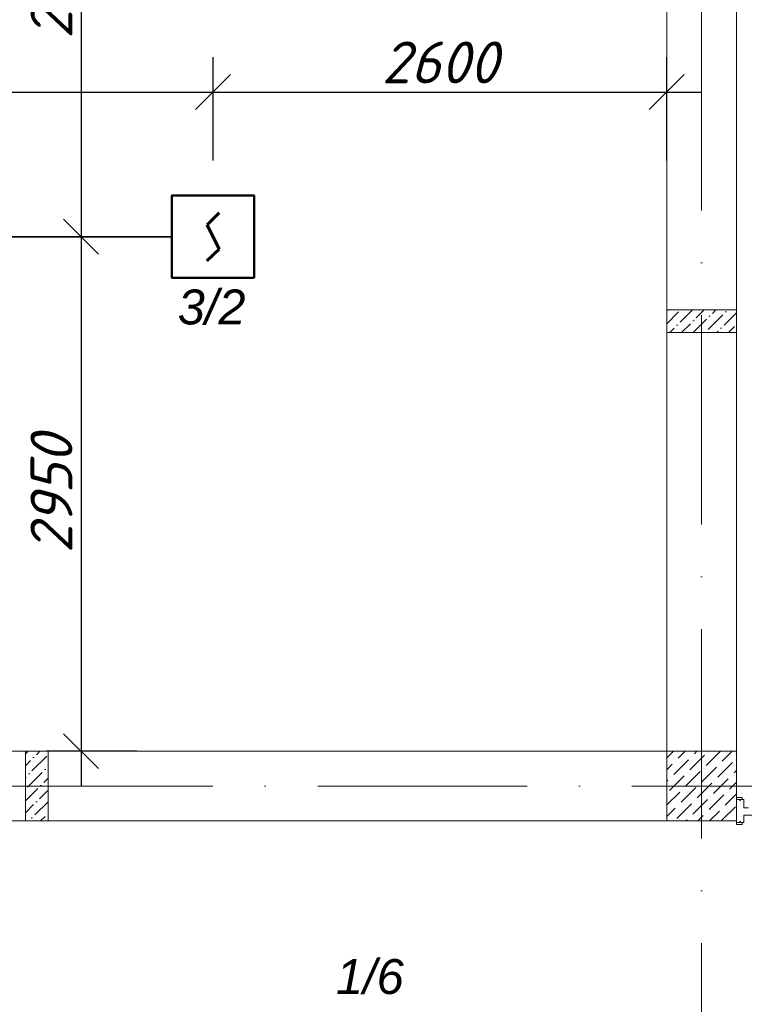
# Model space of a CAD drawing. Header units: millimetres. Extents: x 1114507 to 93926427, y 174473 to 817039.
# Tile 94 of 256: x 1641414 to 1645566, y 488050 to 493695. Entities that reach past the tile are written whole.
import ezdxf

# ---------------------------------------------------------------- set-up
doc = ezdxf.new("R2010")
doc.units = ezdxf.units.MM
doc.linetypes.add('ACAD_ISO10W100', pattern=[18, 12, -3, 0, -3])
for name, color, linetype, lineweight in [('Doors', 86, 'Continuous', 13), ('SHEMA', 174, 'Continuous', 25), ('размеры', 12, 'Continuous', 15)]:
    doc.layers.add(name, color=color, linetype=linetype, lineweight=lineweight)
doc.layers.add('kcd_tx', color=7, linetype='Continuous')
doc.styles.get("Standard").update_dxf_attribs({"font": 'isocpeui.ttf'})
doc.dimstyles.new('Санжар', dxfattribs={"dimtxt": 240, "dimasz": 200, "dimexe": 200, "dimexo": 200, "dimgap": 50, "dimtad": 1, "dimdec": 0, "dimtxsty": 'Standard', "dimblk": 'OBLIQUE', "dimcen": 2.5, "dimdle": 200, "dimclrd": 152, "dimclre": 152, "dimclrt": 152, "dimadec": 0, "dimazin": 0, "dimtfac": 1, "dimtdec": 0, "dimtmove": 0, "dimatfit": 3, "dimldrblk": 'OBLIQUE', "dimfxl": 0, "dimlwd": 0, "dimlwe": 0, "dimarcsym": 0})

# ---------------------------------------------------------------- blocks, each defined once
blk = doc.blocks.new('blok1qavmak')
at = {"lineweight": 0, "ltscale": 100}
h = blk.add_hatch(dxfattribs=at)
h.set_pattern_fill('ANSI36', color=256, scale=15, style=0)
h.set_pattern_definition([(45, (560091.36, -597321.81), (25.2569703, 92.6088912), [119.0625, -23.8125, 0, -23.8125])])
h.paths.add_polyline_path([(1514760.8, 778855.1), (1514760.8, 778725.1), (1514360.8, 778725.1), (1514360.8, 778855.1)])
h = blk.add_hatch(dxfattribs=at)
h.set_pattern_fill('ANSI36', color=256, scale=15, style=0)
h.set_pattern_definition([(45, (683832.21, -91698.88), (25.2569703, 92.6088912), [119.0625, -23.8125, 0, -23.8125])])
h.paths.add_polyline_path([(1510815.8, 775925.1), (1510685.8, 775925.1), (1510685.8, 776325.1), (1510815.8, 776325.1)])
at = {"color": 1, "linetype": 'ACAD_ISO10W100', "lineweight": 0, "ltscale": 100}
for p, q in [((1514560.8, 782425.1), (1514560.8, 773125.1)), ((1518960.8, 776125.1), (1491960.8, 776125.1))]:
    blk.add_line(p, q, dxfattribs=at)
at = {"lineweight": 0, "ltscale": 100}
for p, q in [((1514360.8, 776325.1), (1514360.8, 782225.1)), ((1514760.8, 776325.1), (1514760.8, 782225.1)), ((1514360.8, 776325.1), (1507010.8, 776325.1)), ((1514760.8, 775925.1), (1507010.8, 775925.1))]:
    blk.add_line(p, q, dxfattribs=at)
at = {"linetype": 'Continuous', "lineweight": 0, "ltscale": 100}
for p, q in [((1514360.8, 776286.4), (1514399.5, 776325.1)), ((1514426.6, 776284.8), (1514466.9, 776325.1)), ((1514519.2, 776310), (1514534.2, 776325.1)), ((1514586.5, 776242.7), (1514669, 776325.1)), ((1514594.9, 776318.4), (1514594.9, 776318.4)), ((1514679.1, 776267.9), (1514736.3, 776325.1)), ((1514360.8, 776219.1), (1514392.9, 776251.1)), ((1514401.3, 776192.2), (1514485.5, 776276.3)), ((1514409.7, 776267.9), (1514409.7, 776267.9)), ((1514493.9, 776217.4), (1514578.1, 776301.6)), ((1514502.3, 776293.2), (1514502.3, 776293.2)), ((1514653.9, 776175.3), (1514738.1, 776259.5)), ((1514662.3, 776251.1), (1514662.3, 776251.1)), ((1514754.9, 776276.3), (1514754.9, 776276.3)), ((1514468.6, 776124.8), (1514552.8, 776209)), ((1514477.1, 776200.6), (1514477.1, 776200.6)), ((1514561.3, 776150.1), (1514645.4, 776234.2)), ((1514569.7, 776225.8), (1514569.7, 776225.8)), ((1514746.5, 776200.6), (1514760.8, 776214.9)), ((1514360.8, 776151.7), (1514367.6, 776158.5)), ((1514376, 776099.5), (1514460.2, 776183.7)), ((1514384.5, 776175.3), (1514384.5, 776175.3)), ((1514536, 776057.4), (1514620.2, 776141.6)), ((1514628.6, 776082.7), (1514712.8, 776166.9)), ((1514637, 776158.5), (1514637, 776158.5)), ((1514721.2, 776108), (1514760.8, 776147.6)), ((1514729.6, 776183.7), (1514729.6, 776183.7)), ((1514360.8, 776017), (1514435, 776091.1)), ((1514443.4, 776032.2), (1514527.6, 776116.4)), ((1514451.8, 776108), (1514451.8, 776108)), ((1514544.4, 776133.2), (1514544.4, 776133.2)), ((1514696, 776015.4), (1514760.8, 776080.2)), ((1514704.4, 776091.1), (1514704.4, 776091.1)), ((1514418.1, 775939.6), (1514502.3, 776023.8)), ((1514510.7, 775964.8), (1514594.9, 776049)), ((1514519.2, 776040.6), (1514519.2, 776040.6)), ((1514603.3, 775990.1), (1514687.5, 776074.3)), ((1514611.8, 776065.9), (1514611.8, 776065.9)), ((1514360.8, 775949.7), (1514409.7, 775998.5)), ((1514426.6, 776015.4), (1514426.6, 776015.4)), ((1514586.5, 775973.3), (1514586.5, 775973.3)), ((1514605.7, 775925.1), (1514662.3, 775981.7)), ((1514673.1, 775925.1), (1514754.9, 776006.9)), ((1514679.1, 775998.5), (1514679.1, 775998.5)), ((1514471, 775925.1), (1514477.1, 775931.2)), ((1514493.9, 775948), (1514493.9, 775948)), ((1514538.4, 775925.1), (1514569.7, 775956.4)), ((1514746.5, 775931.2), (1514746.5, 775931.2))]:
    blk.add_line(p, q, dxfattribs=at)
at = {"layer": 'Doors', "lineweight": 0}
for p, q in [((1514760.8, 776060.4), (1514793.8, 776060.4)), ((1514760.8, 776047.8), (1514760.8, 776060.4)), ((1514760.8, 775916.6), (1514760.8, 776047.8)), ((1514760.8, 776047.8), (1514779, 776047.8)), ((1514760.8, 776047.8), (1514779, 776047.8)), ((1514760.8, 776047.8), (1514760.8, 776047.8)), ((1514779, 776047.8), (1514779, 776042)), ((1514779, 776042), (1514784.1, 776042)), ((1514784.1, 776047.8), (1514802.8, 776047.8)), ((1514784.1, 776047.8), (1514784.1, 776042)), ((1514793.8, 776047.8), (1514793.8, 776060.4)), ((1514802.8, 776000.6), (1514802.8, 776047.8)), ((1514802.8, 776000.6), (1514829.3, 776000.6)), ((1514760.8, 775916.6), (1514779, 775916.6)), ((1514760.8, 775916.6), (1514760.8, 775916.6)), ((1514760.8, 775916.6), (1514760.8, 775904)), ((1514779, 775922.4), (1514784.1, 775922.4)), ((1514779, 775916.6), (1514779, 775922.4)), ((1514784.1, 775916.6), (1514784.1, 775922.4)), ((1514784.1, 775916.6), (1514802.8, 775916.6)), ((1514793.8, 775916.6), (1514793.8, 775904)), ((1514802.8, 775958.6), (1515742.4, 775958.6)), ((1514802.8, 775916.6), (1514802.8, 775958.6)), ((1514760.8, 775904), (1514793.8, 775904))]:
    blk.add_line(p, q, dxfattribs=at)
at = {"layer": 'размеры', "lineweight": 0, "ltscale": 5}
for p, q in [((1514760.8, 776325.1), (1514360.8, 776325.1)), ((1514360.8, 776325.1), (1514360.8, 775925.1)), ((1514760.8, 775925.1), (1514760.8, 776325.1)), ((1514360.8, 775925.1), (1514760.8, 775925.1))]:
    blk.add_line(p, q, dxfattribs=at)
for points in [[(1514760.8, 778855.1), (1514760.8, 778725.1), (1514360.8, 778725.1), (1514360.8, 778855.1)], [(1514760.8, 778725.1), (1514760.8, 778855.1), (1514360.8, 778855.1), (1514360.8, 778725.1)], [(1510685.8, 775925.1), (1510815.8, 775925.1), (1510815.8, 776325.1), (1510685.8, 776325.1)]]:
    blk.add_lwpolyline(points, close=True, dxfattribs=at)
blk = doc.blocks.new('Дым.датчик')
at = {"color": 5, "lineweight": 60}
for p, q in [((48.1, 181.3), (-44.2, 91.4)), ((-44.2, 91.4), (45.8, -92.4)), ((45.8, -92.4), (-44.2, -182.3))]:
    blk.add_line(p, q, dxfattribs=at)
at = {"color": 5, "lineweight": 50}
blk.add_lwpolyline([(-310.1, 309.2), (312.4, 309.2), (312.4, -314.7), (-310.1, -314.7)], close=True, dxfattribs=at)
blk = doc.blocks.new('_Oblique')
at = {"color": 0, "linetype": 'ByBlock', "lineweight": -2}
blk.add_line((-0.5, -0.5), (0.5, 0.5), dxfattribs=at)
blk = doc.blocks.new('*D1907')
at = {"layer": 'Defpoints', "color": 0, "lineweight": 40, "ltscale": 100, "transparency": 16777216}
for p in [(1642521.4, 493280.5), (1638521.4, 492687.5), (1642521.4, 492687.5)]:
    blk.add_point(p, dxfattribs=at)
at = {"layer": 'kcd_tx', "color": 152, "ltscale": 100, "transparency": 16777216}
for p, q in [((1638521.4, 492887.5), (1638521.4, 493480.5)), ((1642521.4, 492887.5), (1642521.4, 493480.5)), ((1638321.4, 493280.5), (1642721.4, 493280.5))]:
    blk.add_line(p, q, dxfattribs=at)
at = {"layer": 'kcd_tx', "color": 152, "ltscale": 100, "transparency": 16777216, "xscale": 200, "yscale": 200, "zscale": 200, "rotation": 180}
blk.add_blockref('_Oblique', (1638521.4, 493280.5), dxfattribs=at)
at = {"layer": 'kcd_tx', "color": 152, "ltscale": 100, "transparency": 16777216, "xscale": 200, "yscale": 200, "zscale": 200}
blk.add_blockref('_Oblique', (1642521.4, 493280.5), dxfattribs=at)
at = {"layer": 'kcd_tx', "color": 152, "lineweight": 35, "ltscale": 100, "transparency": 16777216, "insert": (1640521.4, 493450.5), "char_height": 240, "attachment_point": 5}
blk.add_mtext('4000', dxfattribs=at)
blk = doc.blocks.new('*D1905')
at = {"layer": 'Defpoints', "color": 0, "lineweight": 40, "ltscale": 100, "transparency": 16777216}
for p in [(1645121.4, 493280.5), (1642521.4, 492687.5), (1645121.4, 492687.5)]:
    blk.add_point(p, dxfattribs=at)
at = {"layer": 'kcd_tx', "color": 152, "ltscale": 100, "transparency": 16777216}
for p, q in [((1642521.4, 492887.5), (1642521.4, 493480.5)), ((1645121.4, 492887.5), (1645121.4, 493480.5)), ((1642321.4, 493280.5), (1645321.4, 493280.5))]:
    blk.add_line(p, q, dxfattribs=at)
at = {"layer": 'kcd_tx', "color": 152, "ltscale": 100, "transparency": 16777216, "xscale": 200, "yscale": 200, "zscale": 200, "rotation": 180}
blk.add_blockref('_Oblique', (1642521.4, 493280.5), dxfattribs=at)
at = {"layer": 'kcd_tx', "color": 152, "ltscale": 100, "transparency": 16777216, "xscale": 200, "yscale": 200, "zscale": 200}
blk.add_blockref('_Oblique', (1645121.4, 493280.5), dxfattribs=at)
at = {"layer": 'kcd_tx', "color": 152, "lineweight": 35, "ltscale": 100, "transparency": 16777216, "insert": (1643821.4, 493450.5), "char_height": 240, "attachment_point": 5}
blk.add_mtext('2600', dxfattribs=at)
blk = doc.blocks.new('*D1908')
at = {"layer": 'Defpoints', "color": 0, "lineweight": 40, "ltscale": 100, "transparency": 16777216}
for p in [(1642285.7, 492451.2), (1641765.3, 489501.2), (1642285.7, 489501.2)]:
    blk.add_point(p, dxfattribs=at)
at = {"layer": 'kcd_tx', "color": 152, "ltscale": 100, "transparency": 16777216}
for p, q in [((1641765.3, 492651.2), (1641765.3, 489301.2)), ((1642085.7, 492451.2), (1641565.3, 492451.2)), ((1642085.7, 489501.2), (1641565.3, 489501.2))]:
    blk.add_line(p, q, dxfattribs=at)
at = {"layer": 'kcd_tx', "color": 152, "ltscale": 100, "transparency": 16777216, "xscale": 200, "yscale": 200, "zscale": 200}
for p, rotation in [((1641765.3, 492451.2), 90), ((1641765.3, 489501.2), 270)]:
    blk.add_blockref('_Oblique', p, dxfattribs=dict(at, rotation=rotation))
at = {"layer": 'kcd_tx', "color": 152, "lineweight": 35, "ltscale": 100, "transparency": 16777216, "insert": (1641595.3, 490976.2), "char_height": 240, "attachment_point": 5, "rotation": 90}
blk.add_mtext('2950', dxfattribs=at)
blk = doc.blocks.new('*D1906')
at = {"layer": 'Defpoints', "color": 0, "lineweight": 40, "ltscale": 100, "transparency": 16777216}
for p in [(1642285.7, 495401.2), (1641765.3, 492451.2), (1642285.7, 492451.2)]:
    blk.add_point(p, dxfattribs=at)
at = {"layer": 'kcd_tx', "color": 152, "ltscale": 100, "transparency": 16777216}
for p, q in [((1641765.3, 495601.2), (1641765.3, 492251.2)), ((1642085.7, 495401.2), (1641565.3, 495401.2)), ((1642085.7, 492451.2), (1641565.3, 492451.2))]:
    blk.add_line(p, q, dxfattribs=at)
at = {"layer": 'kcd_tx', "color": 152, "ltscale": 100, "transparency": 16777216, "xscale": 200, "yscale": 200, "zscale": 200}
for p, rotation in [((1641765.3, 495401.2), 90), ((1641765.3, 492451.2), 270)]:
    blk.add_blockref('_Oblique', p, dxfattribs=dict(at, rotation=rotation))
at = {"layer": 'kcd_tx', "color": 152, "lineweight": 35, "ltscale": 100, "transparency": 16777216, "insert": (1641595.3, 493926.2), "char_height": 240, "attachment_point": 5, "rotation": 90}
blk.add_mtext('2950', dxfattribs=at)

msp = doc.modelspace()

# ---------------------------------------------------------------- block references
at = {"color": 0}
msp.add_blockref('blok1qavmak', (130760.6, -286823.9), dxfattribs=at)

# ---------------------------------------------------------------- next in the draw order: linework, layer by layer
at = {"color": 5, "lineweight": 35, "ltscale": 100}
msp.add_line((1642285.7, 492451.2), (1638757.2, 492451.2), dxfattribs=at)

# ---------------------------------------------------------------- next in the draw order: block references
at = {"color": 5, "lineweight": 50, "xscale": 0.7574416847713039, "yscale": 0.7574416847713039, "zscale": 0.7574416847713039, "rotation": 180}
msp.add_blockref('Дым.датчик', (1642522.3, 492449.1), dxfattribs=at)

# ---------------------------------------------------------------- next in the draw order: texts
at = {"layer": 'SHEMA', "color": 5, "ltscale": 300, "char_height": 200, "width": 1463.345, "attachment_point": 3}
for s, insert in [('{\\fArial|b0|i1|c0|p34;3\\fArial|b0|i1|c204|p34;/\\fArial|b0|i1|c0|p34;2}', (1642707.7, 492148.3)), ('{\\fArial|b0|i1|c0|p34;1\\fArial|b0|i1|c204|p34;/\\fArial|b0|i1|c0|p34;6}', (1643614.3, 488309))]:
    msp.add_mtext(s, dxfattribs=dict(at, insert=insert))

# ---------------------------------------------------------------- next in the draw order: dimensions: what is measured, and where the dimension line sits
at = {"layer": 'kcd_tx', "lineweight": 35, "ltscale": 100}
for base, p1, p2, picture, middle in [((1641765.3, 492451.2), (1642285.7, 495401.2), (1642285.7, 492451.2), '*D1906', (1641595.3, 493926.2)), ((1641765.3, 489501.2), (1642285.7, 492451.2), (1642285.7, 489501.2), '*D1908', (1641595.3, 490976.2))]:
    dim = msp.add_linear_dim(base=base, p1=p1, p2=p2, angle=90, dimstyle='Санжар', override={"dimfxl": 200, "dimtfillclr": 253, "dimlwd": 65535, "dimlwe": 65535, "dimarcsym": 2}, dxfattribs=at)
    dim.commit()
    dim.dimension.update_dxf_attribs({"geometry": picture, "text_midpoint": middle})
for base, p1, p2, picture, middle in [((1642521.4, 493280.5), (1638521.4, 492687.5), (1642521.4, 492687.5), '*D1907', (1640521.4, 493450.5)), ((1645121.4, 493280.5), (1642521.4, 492687.5), (1645121.4, 492687.5), '*D1905', (1643821.4, 493450.5))]:
    dim = msp.add_linear_dim(base=base, p1=p1, p2=p2, dimstyle='Санжар', override={"dimfxl": 200, "dimtfillclr": 253, "dimlwd": 65535, "dimlwe": 65535, "dimarcsym": 2}, dxfattribs=at)
    dim.commit()
    dim.dimension.update_dxf_attribs({"geometry": picture, "text_midpoint": middle})

doc.saveas('drawing.dxf')
